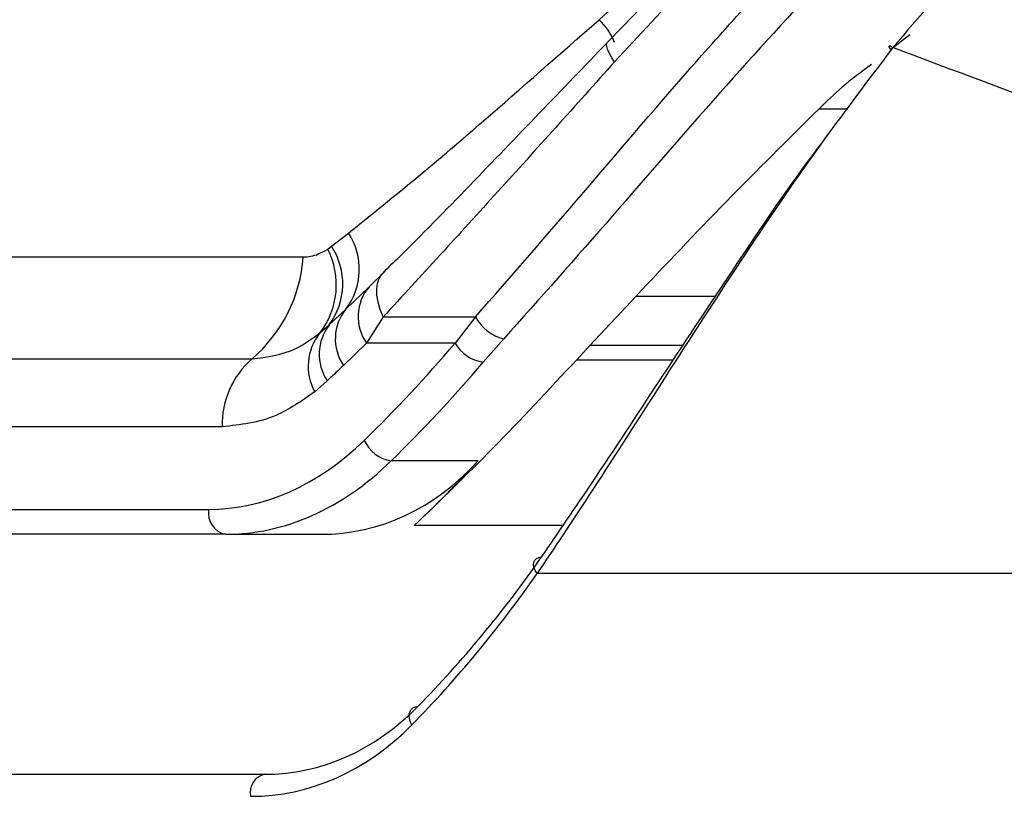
# Model space of a CAD drawing. Header units: millimetres. Extents: x 20 to 22981, y 40 to 19992.
# Tile 36 of 153: x 6872 to 6921, y 5854 to 5893. Entities that reach past the tile are written whole.
import ezdxf

# ---------------------------------------------------------------- set-up
doc = ezdxf.new("R2010")
doc.units = ezdxf.units.MM
doc.header["$LTSCALE"] = 2
doc.layers.add('COMPONENT_GEOMETRY', color=7, linetype='Continuous')
doc.styles.add('SLDTEXTSTYLE0', font='TXT', dxfattribs={"width": 0.75})
doc.dimstyles.new('SLDDIMSTYLE1', dxfattribs={"dimtxt": 100, "dimasz": 6.604, "dimexe": 0, "dimexo": 0.0625, "dimgap": 25, "dimtad": 0, "dimtih": 1, "dimtoh": 1, "dimdec": 1, "dimrnd": 1e-09, "dimzin": 12, "dimdsep": 46, "dimtxsty": 'SLDTEXTSTYLE0', "dimsah": 1, "dimcen": 0.09, "dimadec": 0, "dimazin": 3, "dimtfac": 1, "dimtdec": 1, "dimtofl": 0, "dimtmove": 0, "dimatfit": 3, "dimfxl": 1, "dimfrac": 2, "dimtolj": 1, "dimtzin": 12, "dimarcsym": 0})

# ---------------------------------------------------------------- blocks, each defined once
blk = doc.blocks.new('_D_4')
at = {"layer": 'COMPONENT_GEOMETRY', "color": 7}
for p, q in [((6756.774, 7959.491), (789.118, 7959.491)), ((795.468, 7959.491), (795.468, 5203.331)), ((595.399, 5183.019), (564.93, 5183.019)), ((564.93, 5183.019), (564.93, 5024.269)), ((995.538, 5183.019), (1026.007, 5183.019)), ((1026.007, 5183.019), (1026.007, 5024.269)), ((564.93, 5024.269), (595.399, 5024.269)), ((1026.007, 5024.269), (995.538, 5024.269)), ((795.468, 2118.491), (795.468, 4874.651)), ((6930.953, 2118.491), (789.118, 2118.491))]:
    blk.add_line(p, q, dxfattribs=at)
for points in [[(795.468, 7959.491), (794.452, 7952.887), (796.484, 7952.887)], [(795.468, 2118.491), (796.484, 2125.095), (794.452, 2125.095)]]:
    blk.add_solid(points, dxfattribs=at)
at = {"layer": 'COMPONENT_GEOMETRY', "color": 7, "char_height": 100, "attachment_point": 1, "style": 'SLDTEXTSTYLE0'}
for s, insert in [('9\'6.98"', (595.399, 5153.176)), ('2920.5mm', (467.274, 5003.558))]:
    blk.add_mtext(s, dxfattribs=dict(at, insert=insert))

msp = doc.modelspace()

# ---------------------------------------------------------------- linework, layer by layer
at = {"color": 7, "linetype": 'Continuous', "lineweight": 25}
for p, q in [((6906.374, 5895.285), (6901.95, 5890.523)), ((6916.652, 5891.877), (6915.704, 5891.139)), ((6887.86, 5881.337), (6888.698, 5881.994)), ((6887.668, 5881.197), (6887.86, 5881.337)), ((6860.178, 5880.806), (6886.451, 5880.806)), ((6889.733, 5879.321), (6890.532, 5880.101)), ((6888.573, 5878.206), (6889.733, 5879.321)), ((6900.725, 5876.395), (6903.023, 5878.854)), ((6887.748, 5877.423), (6888.573, 5878.206)), ((6890.433, 5877.813), (6889.599, 5876.51)), ((6890.433, 5877.813), (6895.031, 5877.813)), ((6895.031, 5877.813), (6894.011, 5876.51)), ((6887.28, 5877.013), (6887.748, 5877.423)), ((6889.599, 5876.51), (6888.448, 5875.398)), ((6894.011, 5876.51), (6889.599, 5876.51)), ((6895.411, 5875.557), (6896.433, 5876.72)), ((6900.068, 5875.683), (6900.725, 5876.395)), ((6857.625, 5875.726), (6883.897, 5875.726)), ((6887.642, 5874.631), (6887.02, 5874.085)), ((6882.406, 5872.339), (6856.133, 5872.339)), ((6895.152, 5870.642), (6890.826, 5870.642)), ((6846.753, 5868.223), (6881.737, 5868.223)), ((6882.585, 5866.981), (6847.601, 5866.981)), ((6882.585, 5866.981), (6887.334, 5866.981)), ((6953.336, 5865.022), (6898.092, 5865.022)), ((6846.064, 5855.022), (6884.53, 5855.022))]:
    msp.add_line(p, q, dxfattribs=at)
at = {"color": 8, "linetype": 'Continuous', "lineweight": 25}
for p, q in [((6912.135, 5888.185), (6913.564, 5888.185)), ((6903.023, 5878.854), (6906.987, 5878.854)), ((6905.359, 5876.395), (6900.725, 5876.395)), ((6900.068, 5875.683), (6904.888, 5875.683)), ((6899.382, 5867.417), (6891.971, 5867.417))]:
    msp.add_line(p, q, dxfattribs=at)
at = {"color": 8, "linetype": 'Continuous', "lineweight": 25, "flags": 128}
msp.add_lwpolyline([(6901.95, 5890.523), (6901.799, 5890.759), (6901.683, 5890.968), (6901.603, 5891.147), (6901.561, 5891.295), (6901.557, 5891.409), (6901.591, 5891.487), (6901.597, 5891.493)], dxfattribs=at)
at = {"color": 7, "linetype": 'Continuous', "lineweight": 25, "flags": 128}
for points in [[(6915.81, 5891.234), (6915.731, 5891.274), (6915.671, 5891.298), (6915.63, 5891.304), (6915.612, 5891.293), (6915.615, 5891.265), (6915.64, 5891.219), (6915.686, 5891.159), (6915.722, 5891.118)], [(6890.433, 5877.813), (6890.282, 5878.191), (6890.176, 5878.552), (6890.117, 5878.892), (6890.106, 5879.205), (6890.142, 5879.487), (6890.227, 5879.732), (6890.357, 5879.938), (6890.532, 5880.101)], [(6898.092, 5865.022), (6897.999, 5865.173), (6897.939, 5865.322), (6897.915, 5865.461), (6897.928, 5865.587), (6897.977, 5865.693), (6898.061, 5865.775), (6898.176, 5865.829), (6898.316, 5865.853)], [(6891.856, 5857.487), (6891.778, 5857.658), (6891.734, 5857.826), (6891.724, 5857.984), (6891.75, 5858.124), (6891.811, 5858.242), (6891.903, 5858.332), (6892.023, 5858.39), (6892.166, 5858.413)]]:
    msp.add_lwpolyline(points, dxfattribs=at)
at = {"color": 8, "linetype": 'Continuous', "lineweight": 25}
msp.add_arc((6898.987, 5890.296), 3.198, 21.8386, 46.7274, dxfattribs=at)
at = {"color": 7, "linetype": 'Continuous', "lineweight": 25}
for centre, radius, start, end in [((6885.964, 5880.188), 3.277, 322.7637, 33.4535), ((6884.164, 5879.411), 3.933, 322.4134, 27.0046), ((6884.972, 5879.461), 3.444, 323.7063, 33.0021), ((6879.103, 5881.316), 7.365, 310.6113, 356.0244), ((6891.466, 5877.83), 2.286, 139.2898, 215.2617), ((6890.408, 5876.718), 2.363, 140.9757, 213.9524), ((6896.963, 5878.845), 2.19, 208.1077, 255.9942), ((6889.634, 5875.954), 2.39, 142.082, 213.5904), ((6889.334, 5875.355), 2.639, 141.0868, 208.7477), ((6895.682, 5877.461), 1.923, 209.6141, 261.8794), ((6886.79, 5872.429), 4.385, 131.2699, 181.1866), ((6891.095, 5872.38), 1.759, 204.0175, 261.1947), ((6882.808, 5868.043), 1.085, 170.4644, 258.1896), ((6884.73, 5854.12), 0.924, 102.4802, 192.1143)]:
    msp.add_arc(centre, radius, start, end, dxfattribs=at)
for centre, major_axis, ratio, start_param, end_param in [((6856.789, 5940.587), (4.159, 84.313), 0.706247, 3.791069, 3.884624), ((6857.637, 5940.545), (4.159, 85.513), 0.70627, 3.790584, 3.884138), ((6882.202, 5887.023), (0.927, 18.789), 0.706247, 3.176414, 3.791069), ((6883.05, 5886.981), (0.927, 19.989), 0.706346, 3.174336, 3.788991), ((6885.49, 5886.981), (-3.601, 19.843), 0.695466, 3.016047, 3.630702), ((6853.814, 5940.545), (-15.406, 84.89), 0.695466, 3.561945, 3.630702), ((6857.046, 5923.022), (-10.622, 77.443), 0.700456, 3.636695, 3.791209), ((6856.342, 5922.926), (-10.626, 78.448), 0.700621, 3.63786, 3.792374), ((6883.095, 5875.022), (-2.828, 19.902), 0.699969, 3.042459, 3.633341), ((6882.391, 5874.926), (-2.832, 20.906), 0.700621, 3.046978, 3.63786)]:
    msp.add_ellipse(centre, major_axis=major_axis, ratio=ratio, start_param=start_param, end_param=end_param, dxfattribs=at)
for points, knots in [([(6931.195, 5901.505), (6929.274, 5901.068), (6925.431, 5900.195), (6920.091, 5896.243), (6917.119, 5892.765), (6915.81, 5891.234)], [0, 0, 0, 0, 0.358898, 0.717892, 1, 1, 1, 1]), ([(6895.031, 5877.813), (6896.812, 5879.854), (6900.23, 5883.77), (6905.598, 5890.134), (6909.314, 5894.208), (6911.201, 5896.277)], [0, 0, 0, 0, 0.349022, 0.66958, 1, 1, 1, 1]), ([(6901.179, 5892.624), (6902.331, 5893.656), (6903.64, 5894.83), (6904.967, 5895.991), (6905.127, 5896.13)], [0, 0, 0, 0, 0.879479, 1, 1, 1, 1]), ([(6905.899, 5895.867), (6905.617, 5895.59), (6904.167, 5894.168), (6902.749, 5892.687), (6901.614, 5891.511), (6901.595, 5891.492)], [0, 0, 0, 0, 0.1922276, 0.9867246, 1, 1, 1, 1]), ([(6912.608, 5894.938), (6910.785, 5892.954), (6907.08, 5888.922), (6901.706, 5882.639), (6898.225, 5878.732), (6896.433, 5876.72)], [0, 0, 0, 0, 0.3195668, 0.6495312, 1, 1, 1, 1]), ([(6888.698, 5881.994), (6889.852, 5882.919), (6892.051, 5884.68), (6896.157, 5888.197), (6899.238, 5890.913), (6901.179, 5892.624)], [0, 0, 0, 0, 0.289895, 0.552414, 1, 1, 1, 1]), ([(6901.597, 5891.492), (6900.463, 5890.313), (6898.126, 5887.881), (6894.673, 5884.29), (6892.089, 5881.627), (6890.686, 5880.278), (6890.429, 5880.031)], [0, 0, 0, 0, 0.292154, 0.602179, 0.927136, 1, 1, 1, 1]), ([(6915.81, 5891.234), (6914.418, 5889.394), (6911.589, 5885.656), (6907.719, 5879.851), (6904.063, 5874.179), (6900.893, 5869.211), (6898.942, 5866.294), (6898.092, 5865.022)], [0, 0, 0, 0, 0.207126, 0.42092, 0.626857, 0.837345, 1, 1, 1, 1]), ([(6953.989, 5877.668), (6947.335, 5879.909), (6934.011, 5884.397), (6921.882, 5888.953), (6915.81, 5891.234)], [0, 0, 0, 0, 0.499424, 1, 1, 1, 1]), ([(6901.95, 5890.523), (6899.994, 5888.338), (6896.024, 5883.904), (6892.315, 5879.863), (6890.433, 5877.813)], [0, 0, 0, 0, 0.492706, 1, 1, 1, 1]), ([(6914.749, 5890.396), (6914.253, 5890.03), (6913.342, 5889.357), (6912.513, 5888.552), (6912.135, 5888.185)], [0, 0, 0, 0, 0.544402, 1, 1, 1, 1]), ([(6912.135, 5888.185), (6910.574, 5886.636), (6907.41, 5883.495), (6904.499, 5880.415), (6903.023, 5878.854)], [0, 0, 0, 0, 0.493131, 1, 1, 1, 1]), ([(6898.316, 5865.853), (6899.156, 5867.077), (6901.057, 5869.846), (6904.18, 5874.625), (6907.752, 5880.018), (6910.59, 5884.267), (6912.312, 5886.529), (6912.68, 5887.012)], [0, 0, 0, 0, 0.193708, 0.438422, 0.688173, 0.933515, 1, 1, 1, 1]), ([(6886.451, 5880.806), (6886.455, 5880.806), (6886.701, 5880.807), (6887.119, 5880.878), (6887.511, 5881.106), (6887.668, 5881.197)], [0, 0, 0, 0, 0.012104, 0.6063, 1, 1, 1, 1]), ([(6883.897, 5875.726), (6884.642, 5875.816), (6885.822, 5875.96), (6886.888, 5876.729), (6887.28, 5877.013)], [0, 0, 0, 0, 0.631475, 1, 1, 1, 1]), ([(6888.448, 5875.398), (6888.248, 5875.207), (6887.98, 5874.952), (6887.711, 5874.696), (6887.642, 5874.631)], [0, 0, 0, 0, 0.7455515, 1, 1, 1, 1]), ([(6891.971, 5867.417), (6893.271, 5868.67), (6895.888, 5871.191), (6898.669, 5874.179), (6900.068, 5875.683)], [0, 0, 0, 0, 0.496824, 1, 1, 1, 1]), ([(6887.02, 5874.085), (6886.385, 5873.638), (6884.927, 5872.611), (6883.315, 5872.437), (6882.406, 5872.339)], [0, 0, 0, 0, 0.435611, 1, 1, 1, 1])]:
    msp.add_open_spline(points, degree=3, knots=knots, dxfattribs=at)

# ---------------------------------------------------------------- dimensions: what is measured, and where the dimension line sits
at = {"layer": 'COMPONENT_GEOMETRY', "color": 7}
dim = msp.add_linear_dim(base=(795.468, 7959.491), p1=(6933.493, 2118.491), p2=(6759.314, 7959.491), angle=90, dimstyle='SLDDIMSTYLE1', dxfattribs=at)
dim.commit()
dim.dimension.update_dxf_attribs({"geometry": '_D_4', "text_midpoint": (795.468, 5038.991), "dimtype": 160})

doc.saveas('drawing.dxf')
